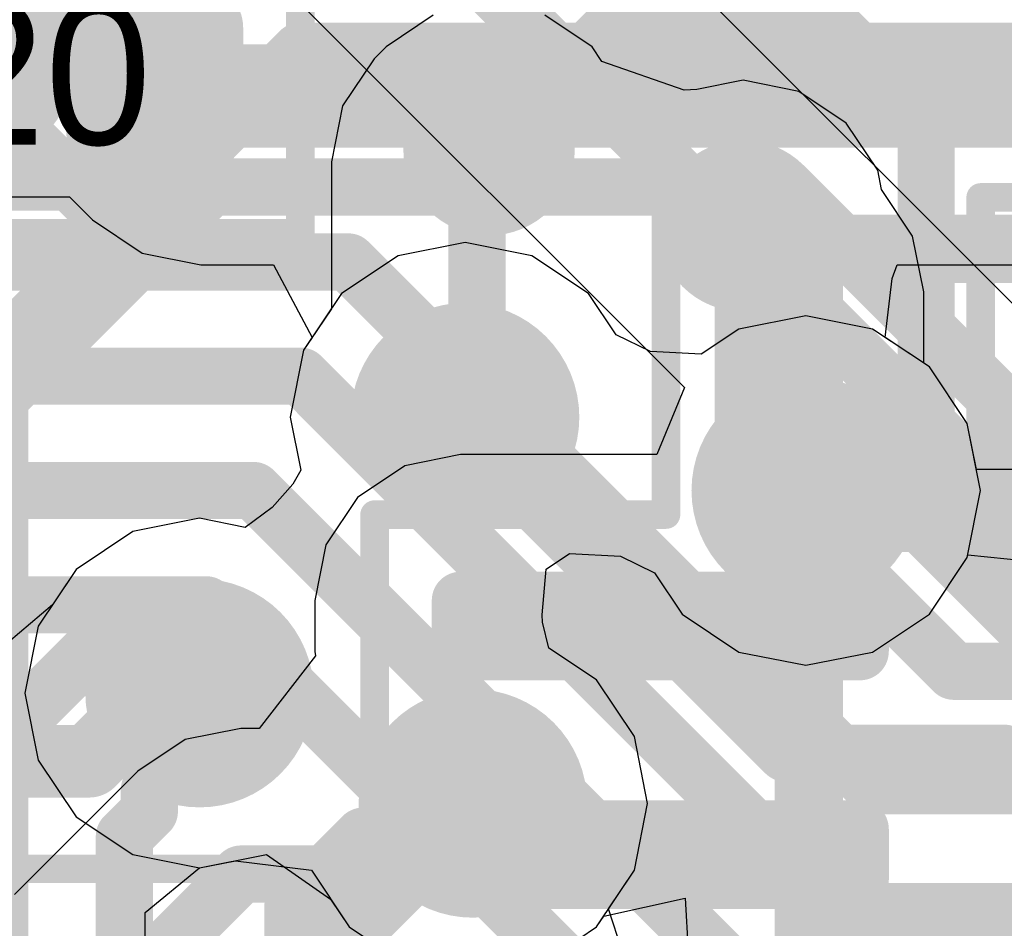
# Model space of a CAD drawing. Header units: millimetres. Extents: x -2 to 68, y -2 to 27.4.
# Tile 172 of 256: x 14.7 to 16.5, y 20.4 to 22. Entities that reach past the tile are written whole.
import ezdxf

# ---------------------------------------------------------------- set-up
doc = ezdxf.new("R2010")
doc.units = ezdxf.units.MM
for name, color, linetype in [('BottomLayer', 5, 'Continuous'), ('BottomPaste', 16, 'Continuous'), ('BottomSolder', 6, 'Continuous'), ('DrillGuide', 244, 'Continuous'), ('Mechanical10', 56, 'Continuous'), ('Mechanical13', 56, 'Continuous'), ('Mechanical15', 56, 'Continuous'), ('Mechanical2', 216, 'Continuous'), ('Mechanical6', 56, 'Continuous'), ('Mechanical87', 56, 'Continuous'), ('MidLayer1', 16, 'Continuous'), ('MidLayer2', 76, 'Continuous'), ('MidLayer3', 90, 'Continuous'), ('MidLayer4', 156, 'Continuous'), ('MidLayer5', 130, 'Continuous'), ('MidLayer6', 216, 'Continuous'), ('MidLayer7', 6, 'Continuous'), ('MidLayer8', 54, 'Continuous'), ('MultiLayer', 9, 'Continuous'), ('TopLayer', 1, 'Continuous'), ('TopPaste', 8, 'Continuous'), ('TopSolder', 216, 'Continuous'), ('ViaHoleLayer', 16, 'Continuous')]:
    doc.layers.add(name, color=color, linetype=linetype)

# ---------------------------------------------------------------- blocks, each defined once
blk = doc.blocks.new('RES_0201_53')
at = {"layer": 'Mechanical13', "const_width": 0.12}
for points in [[(0.32, 0.17), (-0.32, 0.17)], [(-0.32, 0.17), (-0.32, -0.17)], [(0.32, 0.17), (0.32, -0.17)], [(0.32, -0.17), (-0.32, -0.17)]]:
    blk.add_lwpolyline(points, dxfattribs=at)
at = {"layer": 'Mechanical13', "const_width": 0.06}
for points in [[(-0.35, 0.17, 1), (-0.29, 0.17, 1)], [(-0.35, 0.17, 1), (-0.29, 0.17, 1)], [(0.29, 0.17, 1), (0.35, 0.17, 1)], [(0.29, 0.17, 1), (0.35, 0.17, 1)], [(-0.35, -0.17, 1), (-0.29, -0.17, 1)], [(-0.35, -0.17, 1), (-0.29, -0.17, 1)], [(0.29, -0.17, 1), (0.35, -0.17, 1)], [(0.29, -0.17, 1), (0.35, -0.17, 1)]]:
    blk.add_lwpolyline(points, format="xyb", close=True, dxfattribs=at)
at = {"layer": 'Mechanical15', "const_width": 0.05}
for points in [[(0.53, 0.27), (-0.53, 0.27)], [(-0.53, 0.27), (-0.53, -0.27)], [(0.53, 0.27), (0.53, -0.27)], [(0, 0.135), (0, -0.135)], [(0.135, 0), (-0.135, 0)], [(0.53, -0.27), (-0.53, -0.27)]]:
    blk.add_lwpolyline(points, dxfattribs=at)
at = {"layer": 'Mechanical15'}
for points, const_width in [([(-0.5425, 0.27, 1), (-0.5175, 0.27, 1)], 0.025), ([(-0.5425, 0.27, 1), (-0.5175, 0.27, 1)], 0.025), ([(0.5175, 0.27, 1), (0.5425, 0.27, 1)], 0.025), ([(0.5175, 0.27, 1), (0.5425, 0.27, 1)], 0.025), ([(-0.0125, 0.135, 1), (0.0125, 0.135, 1)], 0.025), ([(0.1013, 0, 1), (-0.1013, 0, 1)], 0.05), ([(-0.1475, 0, 1), (-0.1225, 0, 1)], 0.025), ([(-0.1138, 0, 1), (-0.0888, 0, 1)], 0.025), ([(0.0888, 0, 1), (0.1138, 0, 1)], 0.025), ([(0.1225, 0, 1), (0.1475, 0, 1)], 0.025), ([(-0.0125, -0.135, 1), (0.0125, -0.135, 1)], 0.025), ([(-0.5425, -0.27, 1), (-0.5175, -0.27, 1)], 0.025), ([(-0.5425, -0.27, 1), (-0.5175, -0.27, 1)], 0.025), ([(0.5175, -0.27, 1), (0.5425, -0.27, 1)], 0.025), ([(0.5175, -0.27, 1), (0.5425, -0.27, 1)], 0.025)]:
    blk.add_lwpolyline(points, format="xyb", close=True, dxfattribs=dict(at, const_width=const_width))
at = {"layer": 'TopLayer', "const_width": 0.0806}
for points in [[(-0.3897, 0.0894, 1), (-0.3091, 0.0894, 1)], [(-0.2409, 0.0894, 1), (-0.1603, 0.0894, 1)], [(0.1603, 0.0894, 1), (0.2409, 0.0894, 1)], [(0.3091, 0.0894, 1), (0.3897, 0.0894, 1)], [(-0.3897, -0.0894, 1), (-0.3091, -0.0894, 1)], [(-0.2409, -0.0894, 1), (-0.1603, -0.0894, 1)], [(0.1603, -0.0894, 1), (0.2409, -0.0894, 1)], [(0.3091, -0.0894, 1), (0.3897, -0.0894, 1)]]:
    blk.add_lwpolyline(points, format="xyb", close=True, dxfattribs=at)
at = {"layer": 'TopLayer'}
for points in [[(-0.2006, 0.17), (-0.3494, 0.17), (-0.2006, -0.17), (-0.3494, -0.17)], [(0.2006, -0.17), (0.3494, -0.17), (0.2006, 0.17), (0.3494, 0.17)], [(-0.12, 0.0894), (-0.43, 0.0894), (-0.12, -0.0894), (-0.43, -0.0894)], [(0.12, -0.0894), (0.43, -0.0894), (0.12, 0.0894), (0.43, 0.0894)]]:
    blk.add_solid(points, dxfattribs=at)
at = {"layer": 'TopPaste', "const_width": 0.0806}
for points in [[(-0.3897, 0.0894, 1), (-0.3091, 0.0894, 1)], [(-0.2409, 0.0894, 1), (-0.1603, 0.0894, 1)], [(0.1603, 0.0894, 1), (0.2409, 0.0894, 1)], [(0.3091, 0.0894, 1), (0.3897, 0.0894, 1)], [(-0.3897, -0.0894, 1), (-0.3091, -0.0894, 1)], [(-0.2409, -0.0894, 1), (-0.1603, -0.0894, 1)], [(0.1603, -0.0894, 1), (0.2409, -0.0894, 1)], [(0.3091, -0.0894, 1), (0.3897, -0.0894, 1)]]:
    blk.add_lwpolyline(points, format="xyb", close=True, dxfattribs=at)
at = {"layer": 'TopPaste'}
for points in [[(-0.2006, 0.17), (-0.3494, 0.17), (-0.2006, -0.17), (-0.3494, -0.17)], [(0.2006, -0.17), (0.3494, -0.17), (0.2006, 0.17), (0.3494, 0.17)], [(-0.12, 0.0894), (-0.43, 0.0894), (-0.12, -0.0894), (-0.43, -0.0894)], [(0.12, -0.0894), (0.43, -0.0894), (0.12, 0.0894), (0.43, 0.0894)]]:
    blk.add_solid(points, dxfattribs=at)
at = {"layer": 'TopSolder', "const_width": 0.0806}
for points in [[(-0.3897, 0.0894, 1), (-0.3091, 0.0894, 1)], [(-0.2409, 0.0894, 1), (-0.1603, 0.0894, 1)], [(0.1603, 0.0894, 1), (0.2409, 0.0894, 1)], [(0.3091, 0.0894, 1), (0.3897, 0.0894, 1)], [(-0.3897, -0.0894, 1), (-0.3091, -0.0894, 1)], [(-0.2409, -0.0894, 1), (-0.1603, -0.0894, 1)], [(0.1603, -0.0894, 1), (0.2409, -0.0894, 1)], [(0.3091, -0.0894, 1), (0.3897, -0.0894, 1)]]:
    blk.add_lwpolyline(points, format="xyb", close=True, dxfattribs=at)
at = {"layer": 'TopSolder'}
for points in [[(-0.2006, 0.17), (-0.3494, 0.17), (-0.2006, -0.17), (-0.3494, -0.17)], [(0.2006, -0.17), (0.3494, -0.17), (0.2006, 0.17), (0.3494, 0.17)], [(-0.12, 0.0894), (-0.43, 0.0894), (-0.12, -0.0894), (-0.43, -0.0894)], [(0.12, -0.0894), (0.43, -0.0894), (0.12, 0.0894), (0.43, 0.0894)]]:
    blk.add_solid(points, dxfattribs=at)
blk = doc.blocks.new('BGA64C40P8X8_400X400X94_126')
at = {"layer": 'Mechanical15', "const_width": 0.05}
for points in [[(-2.3, 2.3), (2.3, 2.3)], [(2.3, -2.3), (2.3, 2.3)]]:
    blk.add_lwpolyline(points, dxfattribs=at)
at = {"layer": 'Mechanical15', "const_width": 0.025}
blk.add_lwpolyline([(2.2875, 2.3, 1), (2.3125, 2.3, 1)], format="xyb", close=True, dxfattribs=at)
blk.add_lwpolyline([(2.2875, 2.3, 1), (2.3125, 2.3, 1)], format="xyb", close=True, dxfattribs=at)
blk = doc.blocks.new('PQFN40P180X260X55_16N_223')
at = {"layer": 'Mechanical15', "const_width": 0.05}
for points in [[(-1.175, 1.575), (1.175, 1.575)], [(-1.175, 1.575), (-1.175, -1.575)]]:
    blk.add_lwpolyline(points, dxfattribs=at)
at = {"layer": 'Mechanical15', "const_width": 0.025}
blk.add_lwpolyline([(-1.1875, 1.575, 1), (-1.1625, 1.575, 1)], format="xyb", close=True, dxfattribs=at)
blk.add_lwpolyline([(-1.1875, 1.575, 1), (-1.1625, 1.575, 1)], format="xyb", close=True, dxfattribs=at)
blk = doc.blocks.new('DF40C_80DP_0_4V_51__F_________1_B_292')
at = {"layer": 'BottomLayer', "const_width": 0.0504}
for points in [[(7.7302, 1.6396, 1), (7.7805, 1.6396, 1)], [(7.8195, 1.6396, 1), (7.8698, 1.6396, 1)], [(8.1302, 1.6396, 1), (8.1805, 1.6396, 1)], [(8.2195, 1.6396, 1), (8.2698, 1.6396, 1)], [(7.7302, 0.9404, 1), (7.7805, 0.9404, 1)], [(7.8195, 0.9404, 1), (7.8698, 0.9404, 1)], [(8.1302, 0.9404, 1), (8.1805, 0.9404, 1)], [(8.2195, 0.9404, 1), (8.2698, 0.9404, 1)]]:
    blk.add_lwpolyline(points, format="xyb", close=True, dxfattribs=at)
at = {"layer": 'BottomLayer'}
for points in [[(7.8446, 0.89), (7.8446, 1.69), (7.7554, 0.89), (7.7554, 1.69)], [(8.2446, 0.89), (8.2446, 1.69), (8.1554, 0.89), (8.1554, 1.69)], [(7.895, 0.9404), (7.895, 1.6396), (7.705, 0.9404), (7.705, 1.6396)], [(8.295, 0.9404), (8.295, 1.6396), (8.105, 0.9404), (8.105, 1.6396)]]:
    blk.add_solid(points, dxfattribs=at)
at = {"layer": 'BottomPaste', "const_width": 0.0504}
for points in [[(7.7302, 1.6396, 1), (7.7805, 1.6396, 1)], [(7.8195, 1.6396, 1), (7.8698, 1.6396, 1)], [(8.1302, 1.6396, 1), (8.1805, 1.6396, 1)], [(8.2195, 1.6396, 1), (8.2698, 1.6396, 1)], [(7.7302, 0.9404, 1), (7.7805, 0.9404, 1)], [(7.8195, 0.9404, 1), (7.8698, 0.9404, 1)], [(8.1302, 0.9404, 1), (8.1805, 0.9404, 1)], [(8.2195, 0.9404, 1), (8.2698, 0.9404, 1)]]:
    blk.add_lwpolyline(points, format="xyb", close=True, dxfattribs=at)
at = {"layer": 'BottomPaste'}
for points in [[(7.8446, 0.89), (7.8446, 1.69), (7.7554, 0.89), (7.7554, 1.69)], [(8.2446, 0.89), (8.2446, 1.69), (8.1554, 0.89), (8.1554, 1.69)], [(7.895, 0.9404), (7.895, 1.6396), (7.705, 0.9404), (7.705, 1.6396)], [(8.295, 0.9404), (8.295, 1.6396), (8.105, 0.9404), (8.105, 1.6396)]]:
    blk.add_solid(points, dxfattribs=at)
at = {"layer": 'BottomSolder', "const_width": 0.0504}
for points in [[(7.7302, 1.6396, 1), (7.7805, 1.6396, 1)], [(7.8195, 1.6396, 1), (7.8698, 1.6396, 1)], [(8.1302, 1.6396, 1), (8.1805, 1.6396, 1)], [(8.2195, 1.6396, 1), (8.2698, 1.6396, 1)], [(7.7302, 0.9404, 1), (7.7805, 0.9404, 1)], [(7.8195, 0.9404, 1), (7.8698, 0.9404, 1)], [(8.1302, 0.9404, 1), (8.1805, 0.9404, 1)], [(8.2195, 0.9404, 1), (8.2698, 0.9404, 1)]]:
    blk.add_lwpolyline(points, format="xyb", close=True, dxfattribs=at)
at = {"layer": 'BottomSolder'}
for points in [[(7.8446, 0.89), (7.8446, 1.69), (7.7554, 0.89), (7.7554, 1.69)], [(8.2446, 0.89), (8.2446, 1.69), (8.1554, 0.89), (8.1554, 1.69)], [(7.895, 0.9404), (7.895, 1.6396), (7.705, 0.9404), (7.705, 1.6396)], [(8.295, 0.9404), (8.295, 1.6396), (8.105, 0.9404), (8.105, 1.6396)]]:
    blk.add_solid(points, dxfattribs=at)
at = {"layer": 'Mechanical10', "const_width": 0.12}
for points in [[(-8.86, 1.03), (8.86, 1.03)], [(8.86, 1.03), (8.86, -1.03)]]:
    blk.add_lwpolyline(points, dxfattribs=at)
at = {"layer": 'Mechanical10', "const_width": 0.06}
blk.add_lwpolyline([(8.83, 1.03, 1), (8.89, 1.03, 1)], format="xyb", close=True, dxfattribs=at)
blk.add_lwpolyline([(8.83, 1.03, 1), (8.89, 1.03, 1)], format="xyb", close=True, dxfattribs=at)
at = {"layer": 'Mechanical6', "const_width": 0.05}
for points in [[(-8.395, 1.79), (8.395, 1.79)], [(8.395, 1.79), (8.395, 1.28)], [(8.395, 1.28), (9.11, 1.28)], [(9.11, 1.28), (9.11, -1.28)]]:
    blk.add_lwpolyline(points, dxfattribs=at)
at = {"layer": 'Mechanical6', "const_width": 0.025}
for points in [[(8.3825, 1.79, 1), (8.4075, 1.79, 1)], [(8.3825, 1.79, 1), (8.4075, 1.79, 1)], [(8.3825, 1.28, 1), (8.4075, 1.28, 1)], [(8.3825, 1.28, 1), (8.4075, 1.28, 1)], [(9.0975, 1.28, 1), (9.1225, 1.28, 1)], [(9.0975, 1.28, 1), (9.1225, 1.28, 1)]]:
    blk.add_lwpolyline(points, format="xyb", close=True, dxfattribs=at)
blk = doc.blocks.new('CAP_0201_293')
at = {"layer": 'Mechanical13', "const_width": 0.12}
for points in [[(-0.32, -0.17), (-0.32, 0.17)], [(-0.32, 0.17), (0.32, 0.17)], [(0.32, -0.17), (0.32, 0.17)], [(-0.32, -0.17), (0.32, -0.17)]]:
    blk.add_lwpolyline(points, dxfattribs=at)
at = {"layer": 'Mechanical13', "const_width": 0.06}
for points in [[(-0.35, 0.17, 1), (-0.29, 0.17, 1)], [(-0.35, 0.17, 1), (-0.29, 0.17, 1)], [(0.29, 0.17, 1), (0.35, 0.17, 1)], [(0.29, 0.17, 1), (0.35, 0.17, 1)], [(-0.35, -0.17, 1), (-0.29, -0.17, 1)], [(-0.35, -0.17, 1), (-0.29, -0.17, 1)], [(0.29, -0.17, 1), (0.35, -0.17, 1)], [(0.29, -0.17, 1), (0.35, -0.17, 1)]]:
    blk.add_lwpolyline(points, format="xyb", close=True, dxfattribs=at)
at = {"layer": 'Mechanical15', "const_width": 0.05}
for points in [[(-0.53, -0.27), (-0.53, 0.27)], [(-0.53, 0.27), (0.53, 0.27)], [(0.53, -0.27), (0.53, 0.27)], [(0, -0.135), (0, 0.135)], [(-0.135, 0), (0.135, 0)], [(-0.53, -0.27), (0.53, -0.27)]]:
    blk.add_lwpolyline(points, dxfattribs=at)
at = {"layer": 'Mechanical15'}
for points, const_width in [([(-0.5425, 0.27, 1), (-0.5175, 0.27, 1)], 0.025), ([(-0.5425, 0.27, 1), (-0.5175, 0.27, 1)], 0.025), ([(0.5175, 0.27, 1), (0.5425, 0.27, 1)], 0.025), ([(0.5175, 0.27, 1), (0.5425, 0.27, 1)], 0.025), ([(-0.0125, 0.135, 1), (0.0125, 0.135, 1)], 0.025), ([(0.1013, 0, 1), (-0.1013, 0, 1)], 0.05), ([(-0.1475, 0, 1), (-0.1225, 0, 1)], 0.025), ([(-0.1138, 0, 1), (-0.0888, 0, 1)], 0.025), ([(0.0888, 0, 1), (0.1138, 0, 1)], 0.025), ([(0.1225, 0, 1), (0.1475, 0, 1)], 0.025), ([(-0.0125, -0.135, 1), (0.0125, -0.135, 1)], 0.025), ([(-0.5425, -0.27, 1), (-0.5175, -0.27, 1)], 0.025), ([(-0.5425, -0.27, 1), (-0.5175, -0.27, 1)], 0.025), ([(0.5175, -0.27, 1), (0.5425, -0.27, 1)], 0.025), ([(0.5175, -0.27, 1), (0.5425, -0.27, 1)], 0.025)]:
    blk.add_lwpolyline(points, format="xyb", close=True, dxfattribs=dict(at, const_width=const_width))
at = {"layer": 'TopLayer', "const_width": 0.0806}
for points in [[(-0.3897, 0.0894, 1), (-0.3091, 0.0894, 1)], [(-0.2409, 0.0894, 1), (-0.1603, 0.0894, 1)], [(0.1603, 0.0894, 1), (0.2409, 0.0894, 1)], [(0.3091, 0.0894, 1), (0.3897, 0.0894, 1)], [(-0.3897, -0.0894, 1), (-0.3091, -0.0894, 1)], [(-0.2409, -0.0894, 1), (-0.1603, -0.0894, 1)], [(0.1603, -0.0894, 1), (0.2409, -0.0894, 1)], [(0.3091, -0.0894, 1), (0.3897, -0.0894, 1)]]:
    blk.add_lwpolyline(points, format="xyb", close=True, dxfattribs=at)
at = {"layer": 'TopLayer'}
for points in [[(-0.2006, 0.17), (-0.3494, 0.17), (-0.2006, -0.17), (-0.3494, -0.17)], [(0.2006, -0.17), (0.3494, -0.17), (0.2006, 0.17), (0.3494, 0.17)], [(-0.12, 0.0894), (-0.43, 0.0894), (-0.12, -0.0894), (-0.43, -0.0894)], [(0.12, -0.0894), (0.43, -0.0894), (0.12, 0.0894), (0.43, 0.0894)]]:
    blk.add_solid(points, dxfattribs=at)
at = {"layer": 'TopPaste', "const_width": 0.0806}
for points in [[(-0.3897, 0.0894, 1), (-0.3091, 0.0894, 1)], [(-0.2409, 0.0894, 1), (-0.1603, 0.0894, 1)], [(0.1603, 0.0894, 1), (0.2409, 0.0894, 1)], [(0.3091, 0.0894, 1), (0.3897, 0.0894, 1)], [(-0.3897, -0.0894, 1), (-0.3091, -0.0894, 1)], [(-0.2409, -0.0894, 1), (-0.1603, -0.0894, 1)], [(0.1603, -0.0894, 1), (0.2409, -0.0894, 1)], [(0.3091, -0.0894, 1), (0.3897, -0.0894, 1)]]:
    blk.add_lwpolyline(points, format="xyb", close=True, dxfattribs=at)
at = {"layer": 'TopPaste'}
for points in [[(-0.2006, 0.17), (-0.3494, 0.17), (-0.2006, -0.17), (-0.3494, -0.17)], [(0.2006, -0.17), (0.3494, -0.17), (0.2006, 0.17), (0.3494, 0.17)], [(-0.12, 0.0894), (-0.43, 0.0894), (-0.12, -0.0894), (-0.43, -0.0894)], [(0.12, -0.0894), (0.43, -0.0894), (0.12, 0.0894), (0.43, 0.0894)]]:
    blk.add_solid(points, dxfattribs=at)
at = {"layer": 'TopSolder', "const_width": 0.0806}
for points in [[(-0.3897, 0.0894, 1), (-0.3091, 0.0894, 1)], [(-0.2409, 0.0894, 1), (-0.1603, 0.0894, 1)], [(0.1603, 0.0894, 1), (0.2409, 0.0894, 1)], [(0.3091, 0.0894, 1), (0.3897, 0.0894, 1)], [(-0.3897, -0.0894, 1), (-0.3091, -0.0894, 1)], [(-0.2409, -0.0894, 1), (-0.1603, -0.0894, 1)], [(0.1603, -0.0894, 1), (0.2409, -0.0894, 1)], [(0.3091, -0.0894, 1), (0.3897, -0.0894, 1)]]:
    blk.add_lwpolyline(points, format="xyb", close=True, dxfattribs=at)
at = {"layer": 'TopSolder'}
for points in [[(-0.2006, 0.17), (-0.3494, 0.17), (-0.2006, -0.17), (-0.3494, -0.17)], [(0.2006, -0.17), (0.3494, -0.17), (0.2006, 0.17), (0.3494, 0.17)], [(-0.12, 0.0894), (-0.43, 0.0894), (-0.12, -0.0894), (-0.43, -0.0894)], [(0.12, -0.0894), (0.43, -0.0894), (0.12, 0.0894), (0.43, 0.0894)]]:
    blk.add_solid(points, dxfattribs=at)

msp = doc.modelspace()

# ---------------------------------------------------------------- linework, layer by layer
at = {"layer": 'BottomLayer'}
for p, q in [((14.6983, 22.5162), (15.8973, 21.3172)), ((16.8162, 21.1192), (15.5506, 22.3849)), ((15.8973, 21.3172), (15.8487, 21.1999)), ((15.5054, 21.1999), (15.4077, 21.1805)), ((15.8487, 21.1999), (15.5054, 21.1999)), ((15.4077, 21.1805), (15.3249, 21.1251)), ((15.3249, 21.1251), (15.2695, 21.0423)), ((15.2695, 21.0423), (15.2501, 20.9446)), ((15.2501, 20.9446), (15.2501, 20.8554)), ((15.2501, 20.8554), (15.2516, 20.8479)), ((15.2516, 20.8479), (15.153, 20.7209)), ((15.121, 20.7209), (15.0234, 20.7015)), ((15.153, 20.7209), (15.121, 20.7209)), ((15.0234, 20.7015), (14.9408, 20.6462)), ((14.9408, 20.6462), (14.7248, 20.4302))]:
    msp.add_line(p, q, dxfattribs=at)
at = {"layer": 'BottomLayer', "const_width": 0.1}
for points in [[(14.475, 23.1), (16.636, 20.939)], [(15.821, 20.466), (15.855, 20.5)], [(14.905, 20.25), (15.121, 20.466)], [(15.121, 20.466), (15.821, 20.466)]]:
    msp.add_lwpolyline(points, dxfattribs=at)
at = {"layer": 'BottomLayer', "const_width": 0.05}
for points in [[(15.83, 20.5, 1), (15.88, 20.5, 1)], [(15.096, 20.466, 1), (15.146, 20.466, 1)], [(15.096, 20.466, 1), (15.146, 20.466, 1)], [(15.796, 20.466, 1), (15.846, 20.466, 1)], [(15.796, 20.466, 1), (15.846, 20.466, 1)]]:
    msp.add_lwpolyline(points, format="xyb", close=True, dxfattribs=at)
at = {"layer": 'DrillGuide'}
for points, const_width in [([(15.5303, 21.7335, 1), (15.5803, 21.7335, 1)], 0.05), ([(15.975, 21.6, 1), (16.025, 21.6, 1)], 0.05), ([(15.4633, 21.2654, 1), (15.5633, 21.2654, 1)], 0.1), ([(16.0596, 21.137, 1), (16.1596, 21.137, 1)], 0.1), ([(14.9987, 20.7826, 1), (15.0987, 20.7826, 1)], 0.1), ([(15.477, 20.5896, 1), (15.577, 20.5896, 1)], 0.1)]:
    msp.add_lwpolyline(points, format="xyb", close=True, dxfattribs=dict(at, const_width=const_width))
at = {"layer": 'Mechanical87', "const_width": 0.1}
for points in [[(14.5, 22), (14.8944, 21.6056)], [(14.5, 20.5), (14.8944, 20.8944)]]:
    msp.add_lwpolyline(points, dxfattribs=at)
at = {"layer": 'Mechanical87', "const_width": 0.05}
for points in [[(14.8694, 21.6056, 1), (14.9194, 21.6056, 1)], [(14.8694, 20.8944, 1), (14.9194, 20.8944, 1)]]:
    msp.add_lwpolyline(points, format="xyb", close=True, dxfattribs=at)
at = {"layer": 'MidLayer1'}
for p, q in [((15.4577, 21.969), (15.375, 21.9137)), ((15.7355, 21.9137), (15.6528, 21.969)), ((15.375, 21.9137), (15.354, 21.8927)), ((15.7526, 21.8881), (15.7355, 21.9137)), ((15.354, 21.8927), (15.2988, 21.81)), ((15.897, 21.8374), (15.7526, 21.8881)), ((16, 21.8549), (15.9187, 21.8387)), ((16.0975, 21.8355), (16, 21.8549)), ((15.9187, 21.8387), (15.897, 21.8374)), ((16.1802, 21.7802), (16.0975, 21.8355)), ((15.2988, 21.81), (15.2794, 21.7125)), ((16.2355, 21.6975), (16.1802, 21.7802)), ((15.2794, 21.7125), (15.2794, 21.4553)), ((16.2422, 21.6637), (16.2355, 21.6975)), ((16.2966, 21.5823), (16.2422, 21.6637)), ((16.316, 21.4848), (16.2966, 21.5823)), ((16.316, 21.3599), (16.316, 21.4848)), ((15.2794, 21.4553), (15.2307, 21.3825)), ((15.2307, 21.3825), (15.2074, 21.2654)), ((16.3259, 21.3533), (16.316, 21.3599)), ((16.3922, 21.2541), (16.3259, 21.3533)), ((15.2074, 21.2654), (15.2258, 21.1729)), ((16.4155, 21.137), (16.3922, 21.2541)), ((15.2258, 21.1729), (15.2119, 21.148)), ((15.2119, 21.148), (15.1757, 21.1076)), ((16.3922, 21.02), (16.4155, 21.137)), ((15.1757, 21.1076), (15.1286, 21.0726)), ((15.0487, 21.0885), (14.9317, 21.0652)), ((15.1286, 21.0726), (15.0487, 21.0885)), ((14.9317, 21.0652), (14.8325, 20.9989)), ((15.6553, 20.9995), (15.6962, 21.0268)), ((15.6962, 21.0268), (15.7852, 21.0222)), ((15.7852, 21.0222), (15.8449, 20.9932)), ((16.3259, 20.9207), (16.3922, 21.02)), ((14.8325, 20.9989), (14.7912, 20.9371)), ((15.6482, 20.9195), (15.6553, 20.9995)), ((15.8449, 20.9932), (15.8933, 20.9207)), ((14.7912, 20.9371), (14.6905, 20.8517)), ((15.8933, 20.9207), (15.9926, 20.8544)), ((16.2267, 20.8544), (16.3259, 20.9207)), ((15.649, 20.9067), (15.6482, 20.9195)), ((15.66, 20.8615), (15.649, 20.9067)), ((15.7433, 20.8059), (15.66, 20.8615)), ((15.9926, 20.8544), (16.1096, 20.8312)), ((16.1096, 20.8312), (16.2267, 20.8544)), ((15.8096, 20.7067), (15.7433, 20.8059)), ((15.8328, 20.5896), (15.8096, 20.7067)), ((15.8096, 20.4726), (15.8328, 20.5896)), ((15.7643, 20.4048), (15.8096, 20.4726)), ((15.7986, 20.2996), (15.7643, 20.4048))]:
    msp.add_line(p, q, dxfattribs=at)
for points, const_width in [([(15.4803, 21.7335, 1), (15.6303, 21.7335, 1)], 0.15), ([(15.5303, 21.7335, 1), (15.5803, 21.7335, 1)], 0.05), ([(15.5093, 21.7125, 1), (15.5593, 21.7125, 1)], 0.05), ([(15.5093, 21.7125, 1), (15.5593, 21.7125, 1)], 0.05), ([(15.925, 21.6, 1), (16.075, 21.6, 1)], 0.15), ([(15.975, 21.6, 1), (16.025, 21.6, 1)], 0.05), ([(15.975, 21.5459, 1), (16.025, 21.5459, 1)], 0.05), ([(15.975, 21.5459, 1), (16.025, 21.5459, 1)], 0.05), ([(16.0361, 21.4848, 1), (16.0861, 21.4848, 1)], 0.05), ([(16.0361, 21.4848, 1), (16.0861, 21.4848, 1)], 0.05), ([(15.4133, 21.2654, 1), (15.6133, 21.2654, 1)], 0.2), ([(15.5093, 21.2864, 1), (15.5593, 21.2864, 1)], 0.05), ([(15.5093, 21.2864, 1), (15.5593, 21.2864, 1)], 0.05), ([(16.0096, 21.137, 1), (16.2096, 21.137, 1)], 0.2), ([(15.4883, 21.2654, 1), (15.5383, 21.2654, 1)], 0.05), ([(16.0361, 21.1855, 1), (16.0861, 21.1855, 1)], 0.05), ([(16.0361, 21.1855, 1), (16.0861, 21.1855, 1)], 0.05), ([(16.0846, 21.137, 1), (16.1346, 21.137, 1)], 0.05), ([(14.9487, 20.7826, 1), (15.1487, 20.7826, 1)], 0.2), ([(14.9431, 20.7826, 1), (15.0066, 20.7826, 1)], 0.0635), ([(14.9431, 20.7826, 1), (15.0066, 20.7826, 1)], 0.0635), ([(15.017, 20.7826, 1), (15.0805, 20.7826, 1)], 0.0635), ([(15.427, 20.5896, 1), (15.627, 20.5896, 1)], 0.2), ([(14.8238, 20.6633, 1), (14.8873, 20.6633, 1)], 0.0635), ([(14.8238, 20.6633, 1), (14.8873, 20.6633, 1)], 0.0635), ([(15.4952, 20.5896, 1), (15.5587, 20.5896, 1)], 0.0635)]:
    msp.add_lwpolyline(points, format="xyb", close=True, dxfattribs=dict(at, const_width=const_width))
for points, const_width in [([(15.5343, 21.7125), (15.5553, 21.7335)], 0.1), ([(15.5343, 21.2864), (15.5343, 21.7125)], 0.1), ([(16, 21.5459), (16, 21.6)], 0.1), ([(16, 21.5459), (16.0611, 21.4848)], 0.1), ([(16.0611, 21.1855), (16.0611, 21.4848)], 0.1), ([(15.5133, 21.2654), (15.5343, 21.2864)], 0.1), ([(16.0611, 21.1855), (16.1096, 21.137)], 0.1), ([(14.8556, 20.6633), (14.9749, 20.7826)], 0.127), ([(14.9749, 20.7826), (15.0487, 20.7826)], 0.127), ([(14.6125, 20.6633), (14.8556, 20.6633)], 0.127), ([(15.206, 20.2687), (15.527, 20.5896)], 0.127)]:
    msp.add_lwpolyline(points, dxfattribs=dict(at, const_width=const_width))
at = {"layer": 'MidLayer2'}
for p, q in [((15.0488, 20.4767), (15.1658, 20.5)), ((15.1658, 20.5), (15.278, 20.4222)), ((14.9536, 20.3987), (15.0488, 20.4767)), ((15.278, 20.4222), (15.3107, 20.3733)), ((15.7559, 20.3923), (15.8988, 20.4237)), ((15.8988, 20.4237), (15.906, 20.2981)), ((14.9536, 20.2987), (14.9536, 20.3987)), ((15.7433, 20.3733), (15.7559, 20.3923)), ((15.3107, 20.3733), (15.4099, 20.307)), ((15.644, 20.307), (15.7433, 20.3733))]:
    msp.add_line(p, q, dxfattribs=at)
at = {"layer": 'MidLayer2', "const_width": 0.1}
for points in [[(14.04, 21.8681), (18.0255, 21.8681)], [(14.6987, 21.2987), (15.0681, 21.6681)], [(15.0681, 21.6681), (16.0735, 21.6681)], [(16.0735, 21.6681), (16.4596, 21.282)], [(14.6987, 20.2987), (14.6987, 21.2987)], [(16.4596, 21.2399), (16.4596, 21.282)], [(15.5133, 21.2384), (15.5133, 21.2654)], [(15.5133, 21.2384), (16.0742, 20.6775)], [(16.4596, 21.2399), (16.6221, 21.0775)], [(16.1096, 21.137), (16.167, 21.0796)], [(16.167, 21.0796), (16.3099, 21.0796)], [(16.3099, 21.0796), (16.512, 20.8775)], [(16.0742, 20.6775), (16.4564, 20.6775)], [(16.4564, 20.6775), (17.6098, 19.5241)]]:
    msp.add_lwpolyline(points, dxfattribs=at)
at = {"layer": 'MidLayer2'}
for points, const_width in [([(15.0431, 21.6681, 1), (15.0931, 21.6681, 1)], 0.05), ([(15.0431, 21.6681, 1), (15.0931, 21.6681, 1)], 0.05), ([(16.0485, 21.6681, 1), (16.0985, 21.6681, 1)], 0.05), ([(16.0485, 21.6681, 1), (16.0985, 21.6681, 1)], 0.05), ([(15.4133, 21.2654, 1), (15.6133, 21.2654, 1)], 0.2), ([(14.6738, 21.2987, 1), (14.7237, 21.2987, 1)], 0.05), ([(14.6738, 21.2987, 1), (14.7237, 21.2987, 1)], 0.05), ([(16.0096, 21.137, 1), (16.2096, 21.137, 1)], 0.2), ([(16.4346, 21.282, 1), (16.4846, 21.282, 1)], 0.05), ([(16.4346, 21.282, 1), (16.4846, 21.282, 1)], 0.05), ([(15.4883, 21.2654, 1), (15.5383, 21.2654, 1)], 0.05), ([(15.4883, 21.2384, 1), (15.5383, 21.2384, 1)], 0.05), ([(15.4883, 21.2384, 1), (15.5383, 21.2384, 1)], 0.05), ([(16.4346, 21.2399, 1), (16.4846, 21.2399, 1)], 0.05), ([(16.4346, 21.2399, 1), (16.4846, 21.2399, 1)], 0.05), ([(16.0846, 21.137, 1), (16.1346, 21.137, 1)], 0.05), ([(16.142, 21.0796, 1), (16.192, 21.0796, 1)], 0.05), ([(16.142, 21.0796, 1), (16.192, 21.0796, 1)], 0.05), ([(16.2849, 21.0796, 1), (16.3349, 21.0796, 1)], 0.05), ([(16.2849, 21.0796, 1), (16.3349, 21.0796, 1)], 0.05), ([(14.9487, 20.7826, 1), (15.1487, 20.7826, 1)], 0.2), ([(15.427, 20.5896, 1), (15.627, 20.5896, 1)], 0.2), ([(16.0492, 20.6775, 1), (16.0992, 20.6775, 1)], 0.05), ([(16.0492, 20.6775, 1), (16.0992, 20.6775, 1)], 0.05), ([(16.4314, 20.6775, 1), (16.4814, 20.6775, 1)], 0.05), ([(16.4314, 20.6775, 1), (16.4814, 20.6775, 1)], 0.05)]:
    msp.add_lwpolyline(points, format="xyb", close=True, dxfattribs=dict(at, const_width=const_width))
at = {"layer": 'MidLayer3'}
for p, q in [((14.245, 21.6509), (14.8208, 21.6509)), ((14.8208, 21.6509), (14.861, 21.6107)), ((14.861, 21.6107), (14.9482, 21.5524)), ((14.9482, 21.5524), (15.051, 21.532)), ((15.051, 21.532), (15.1778, 21.532)), ((15.1778, 21.532), (15.2457, 21.405)), ((16.2606, 21.508), (16.2697, 21.532)), ((16.2697, 21.532), (16.5906, 21.532)), ((16.2486, 21.405), (16.2606, 21.508)), ((15.2457, 21.405), (15.2307, 21.3825)), ((16.3259, 21.3533), (16.2486, 21.405)), ((15.2307, 21.3825), (15.2074, 21.2654)), ((16.3922, 21.2541), (16.3259, 21.3533)), ((15.2074, 21.2654), (15.2258, 21.1729)), ((16.4155, 21.137), (16.3922, 21.2541)), ((15.2258, 21.1729), (15.2119, 21.148)), ((15.2119, 21.148), (15.1757, 21.1076)), ((16.3922, 21.02), (16.4155, 21.137)), ((15.1757, 21.1076), (15.1286, 21.0726)), ((15.0487, 21.0885), (14.9317, 21.0652)), ((15.1286, 21.0726), (15.0487, 21.0885)), ((14.9317, 21.0652), (14.8325, 20.9989)), ((15.6553, 20.9995), (15.6962, 21.0268)), ((15.6962, 21.0268), (15.7852, 21.0222)), ((15.7852, 21.0222), (15.8449, 20.9932)), ((16.3259, 20.9207), (16.3922, 21.02)), ((14.8325, 20.9989), (14.7662, 20.8996)), ((15.6482, 20.9195), (15.6553, 20.9995)), ((15.8449, 20.9932), (15.8933, 20.9207)), ((15.8933, 20.9207), (15.9926, 20.8544)), ((16.2267, 20.8544), (16.3259, 20.9207)), ((15.649, 20.9067), (15.6482, 20.9195)), ((15.66, 20.8615), (15.649, 20.9067)), ((14.7662, 20.8996), (14.7429, 20.7826)), ((15.7433, 20.8059), (15.66, 20.8615)), ((15.9926, 20.8544), (16.1096, 20.8312)), ((16.1096, 20.8312), (16.2267, 20.8544)), ((15.8096, 20.7067), (15.7433, 20.8059)), ((14.7429, 20.7826), (14.7662, 20.6655)), ((15.8328, 20.5896), (15.8096, 20.7067)), ((14.7662, 20.6655), (14.8325, 20.5663)), ((15.8096, 20.4726), (15.8328, 20.5896)), ((14.8325, 20.5663), (14.9317, 20.5)), ((14.9317, 20.5), (15.0487, 20.4767)), ((15.0487, 20.4767), (15.1116, 20.4892)), ((15.1116, 20.4892), (15.2444, 20.4726)), ((15.2444, 20.4726), (15.3107, 20.3733)), ((15.7433, 20.3733), (15.8096, 20.4726)), ((15.3107, 20.3733), (15.4099, 20.307)), ((15.644, 20.307), (15.7433, 20.3733))]:
    msp.add_line(p, q, dxfattribs=at)
at = {"layer": 'MidLayer3', "const_width": 0.127}
for points in [[(11.8048, 21.9195), (14.9321, 21.9195)], [(14.9321, 21.9195), (15.051, 21.8006)], [(15.051, 21.8006), (17.9884, 21.8006)]]:
    msp.add_lwpolyline(points, dxfattribs=at)
at = {"layer": 'MidLayer3'}
for points, const_width in [([(14.9003, 21.9195, 1), (14.9638, 21.9195, 1)], 0.0635), ([(14.9003, 21.9195, 1), (14.9638, 21.9195, 1)], 0.0635), ([(15.0192, 21.8006, 1), (15.0827, 21.8006, 1)], 0.0635), ([(15.0192, 21.8006, 1), (15.0827, 21.8006, 1)], 0.0635), ([(15.4133, 21.2654, 1), (15.6133, 21.2654, 1)], 0.2), ([(16.0096, 21.137, 1), (16.2096, 21.137, 1)], 0.2), ([(14.9487, 20.7826, 1), (15.1487, 20.7826, 1)], 0.2), ([(15.427, 20.5896, 1), (15.627, 20.5896, 1)], 0.2)]:
    msp.add_lwpolyline(points, format="xyb", close=True, dxfattribs=dict(at, const_width=const_width))
at = {"layer": 'MidLayer4'}
for p, q in [((15.5133, 21.5713), (15.3962, 21.548)), ((15.6303, 21.548), (15.5133, 21.5713)), ((15.3962, 21.548), (15.297, 21.4817)), ((15.7296, 21.4817), (15.6303, 21.548)), ((15.297, 21.4817), (15.2307, 21.3825)), ((15.778, 21.4093), (15.7296, 21.4817)), ((16.1096, 21.4429), (15.9926, 21.4196)), ((16.2267, 21.4196), (16.1096, 21.4429)), ((15.8378, 21.3803), (15.778, 21.4093)), ((15.9926, 21.4196), (15.9267, 21.3756)), ((16.3259, 21.3533), (16.2267, 21.4196)), ((15.2307, 21.3825), (15.2074, 21.2654)), ((15.9267, 21.3756), (15.8378, 21.3803)), ((16.3922, 21.2541), (16.3259, 21.3533)), ((15.2074, 21.2654), (15.2258, 21.1729)), ((16.4082, 21.1738), (16.3922, 21.2541)), ((15.2258, 21.1729), (15.2119, 21.148)), ((16.5377, 21.1738), (16.4082, 21.1738)), ((15.2119, 21.148), (15.1757, 21.1076)), ((15.1757, 21.1076), (15.1286, 21.0726)), ((15.0487, 21.0885), (14.9317, 21.0652)), ((15.1286, 21.0726), (15.0487, 21.0885)), ((14.9317, 21.0652), (14.8325, 20.9989)), ((15.6553, 20.9995), (15.6962, 21.0268)), ((15.6962, 21.0268), (15.7852, 21.0222)), ((16.3922, 21.02), (16.3931, 21.0244)), ((16.3931, 21.0244), (16.5201, 21.0119)), ((15.7852, 21.0222), (15.8449, 20.9932)), ((16.3259, 20.9207), (16.3922, 21.02)), ((14.8325, 20.9989), (14.7662, 20.8996)), ((15.6482, 20.9195), (15.6553, 20.9995)), ((15.8449, 20.9932), (15.8933, 20.9207)), ((15.8933, 20.9207), (15.9926, 20.8544)), ((16.2267, 20.8544), (16.3259, 20.9207)), ((15.649, 20.9067), (15.6482, 20.9195)), ((15.66, 20.8615), (15.649, 20.9067)), ((14.7662, 20.8996), (14.7429, 20.7826)), ((15.7433, 20.8059), (15.66, 20.8615)), ((15.9926, 20.8544), (16.1096, 20.8312)), ((16.1096, 20.8312), (16.2267, 20.8544)), ((15.8096, 20.7067), (15.7433, 20.8059)), ((14.7429, 20.7826), (14.7662, 20.6655)), ((15.8328, 20.5896), (15.8096, 20.7067)), ((14.7662, 20.6655), (14.8325, 20.5663)), ((15.8096, 20.4726), (15.8328, 20.5896)), ((14.8325, 20.5663), (14.9317, 20.5)), ((14.9317, 20.5), (15.0487, 20.4767)), ((15.0487, 20.4767), (15.1658, 20.5)), ((15.1658, 20.5), (15.278, 20.4222)), ((15.7433, 20.3733), (15.8096, 20.4726)), ((15.278, 20.4222), (15.3107, 20.3733)), ((15.3107, 20.3733), (15.4099, 20.307)), ((15.644, 20.307), (15.7433, 20.3733))]:
    msp.add_line(p, q, dxfattribs=at)
at = {"layer": 'MidLayer4', "const_width": 0.2}
for points in [[(15.4133, 21.2654, 1), (15.6133, 21.2654, 1)], [(16.0096, 21.137, 1), (16.2096, 21.137, 1)], [(14.9487, 20.7826, 1), (15.1487, 20.7826, 1)], [(15.427, 20.5896, 1), (15.627, 20.5896, 1)]]:
    msp.add_lwpolyline(points, format="xyb", close=True, dxfattribs=at)
at = {"layer": 'MidLayer5', "const_width": 0.1}
for points in [[(14.4778, 21.5766), (15.1019, 22.2007)], [(14.3019, 20.9835), (15.2241, 21.9057)], [(15.2241, 21.9057), (18.3103, 21.9057)], [(15.0487, 20.7014), (15.0487, 20.7826)], [(14.9608, 20.6135), (15.0487, 20.7014)], [(14.9608, 20.5755), (14.9608, 20.6135)], [(15.4696, 20.5322), (15.527, 20.5896)], [(14.917, 20.5318), (14.9608, 20.5755)], [(14.917, 19.8675), (14.917, 20.5318)], [(15.212, 20.4096), (15.3347, 20.5322)], [(15.3347, 20.5322), (15.4696, 20.5322)], [(15.212, 19.9897), (15.212, 20.4096)]]:
    msp.add_lwpolyline(points, dxfattribs=at)
at = {"layer": 'MidLayer5'}
for points, const_width in [([(15.1991, 21.9057, 1), (15.2491, 21.9057, 1)], 0.05), ([(15.1991, 21.9057, 1), (15.2491, 21.9057, 1)], 0.05), ([(15.4133, 21.2654, 1), (15.6133, 21.2654, 1)], 0.2), ([(16.0096, 21.137, 1), (16.2096, 21.137, 1)], 0.2), ([(14.9487, 20.7826, 1), (15.1487, 20.7826, 1)], 0.2), ([(15.0237, 20.7826, 1), (15.0737, 20.7826, 1)], 0.05), ([(15.427, 20.5896, 1), (15.627, 20.5896, 1)], 0.2), ([(15.0237, 20.7014, 1), (15.0737, 20.7014, 1)], 0.05), ([(15.0237, 20.7014, 1), (15.0737, 20.7014, 1)], 0.05), ([(14.9358, 20.6135, 1), (14.9858, 20.6135, 1)], 0.05), ([(14.9358, 20.6135, 1), (14.9858, 20.6135, 1)], 0.05), ([(15.502, 20.5896, 1), (15.552, 20.5896, 1)], 0.05), ([(14.9358, 20.5755, 1), (14.9858, 20.5755, 1)], 0.05), ([(14.9358, 20.5755, 1), (14.9858, 20.5755, 1)], 0.05), ([(14.892, 20.5318, 1), (14.942, 20.5318, 1)], 0.05), ([(14.892, 20.5318, 1), (14.942, 20.5318, 1)], 0.05), ([(15.3097, 20.5322, 1), (15.3597, 20.5322, 1)], 0.05), ([(15.3097, 20.5322, 1), (15.3597, 20.5322, 1)], 0.05), ([(15.4446, 20.5322, 1), (15.4946, 20.5322, 1)], 0.05), ([(15.4446, 20.5322, 1), (15.4946, 20.5322, 1)], 0.05), ([(15.187, 20.4096, 1), (15.237, 20.4096, 1)], 0.05), ([(15.187, 20.4096, 1), (15.237, 20.4096, 1)], 0.05)]:
    msp.add_lwpolyline(points, format="xyb", close=True, dxfattribs=dict(at, const_width=const_width))
at = {"layer": 'MidLayer6', "const_width": 0.1}
msp.add_lwpolyline([(14.1517, 21.846), (17.8152, 21.846)], dxfattribs=at)
at = {"layer": 'MidLayer6', "const_width": 0.2}
for points in [[(15.4133, 21.2654, 1), (15.6133, 21.2654, 1)], [(16.0096, 21.137, 1), (16.2096, 21.137, 1)], [(14.9487, 20.7826, 1), (15.1487, 20.7826, 1)], [(15.427, 20.5896, 1), (15.627, 20.5896, 1)]]:
    msp.add_lwpolyline(points, format="xyb", close=True, dxfattribs=at)
at = {"layer": 'MidLayer7'}
for p, q in [((15.5133, 21.5713), (15.3962, 21.548)), ((15.6303, 21.548), (15.5133, 21.5713)), ((15.3962, 21.548), (15.297, 21.4817)), ((15.7296, 21.4817), (15.6303, 21.548)), ((15.297, 21.4817), (15.2307, 21.3825)), ((15.778, 21.4093), (15.7296, 21.4817)), ((16.1096, 21.4429), (15.9926, 21.4196)), ((16.2267, 21.4196), (16.1096, 21.4429)), ((15.8378, 21.3803), (15.778, 21.4093)), ((15.9926, 21.4196), (15.9267, 21.3756)), ((16.3259, 21.3533), (16.2267, 21.4196)), ((15.2307, 21.3825), (15.2074, 21.2654)), ((15.9267, 21.3756), (15.8378, 21.3803)), ((16.3922, 21.2541), (16.3259, 21.3533)), ((15.2074, 21.2654), (15.2258, 21.1729)), ((16.4155, 21.137), (16.3922, 21.2541)), ((15.2258, 21.1729), (15.2119, 21.148)), ((15.2119, 21.148), (15.1757, 21.1076)), ((16.3922, 21.02), (16.4155, 21.137)), ((15.1757, 21.1076), (15.1286, 21.0726)), ((15.0487, 21.0885), (14.9317, 21.0652)), ((15.1286, 21.0726), (15.0487, 21.0885)), ((14.9317, 21.0652), (14.8325, 20.9989)), ((15.6553, 20.9995), (15.6962, 21.0268)), ((15.6962, 21.0268), (15.7852, 21.0222)), ((15.7852, 21.0222), (15.8449, 20.9932)), ((16.3259, 20.9207), (16.3922, 21.02)), ((14.8325, 20.9989), (14.7662, 20.8996)), ((15.6482, 20.9195), (15.6553, 20.9995)), ((15.8449, 20.9932), (15.8933, 20.9207)), ((15.8933, 20.9207), (15.9926, 20.8544)), ((16.2267, 20.8544), (16.3259, 20.9207)), ((15.649, 20.9067), (15.6482, 20.9195)), ((15.66, 20.8615), (15.649, 20.9067)), ((14.7662, 20.8996), (14.7429, 20.7826)), ((15.7433, 20.8059), (15.66, 20.8615)), ((15.9926, 20.8544), (16.1096, 20.8312)), ((16.1096, 20.8312), (16.2267, 20.8544)), ((15.8096, 20.7067), (15.7433, 20.8059)), ((14.7429, 20.7826), (14.7662, 20.6655)), ((15.8328, 20.5896), (15.8096, 20.7067)), ((14.7662, 20.6655), (14.8325, 20.5663)), ((15.8096, 20.4726), (15.8328, 20.5896)), ((14.8325, 20.5663), (14.9317, 20.5)), ((14.9317, 20.5), (15.0487, 20.4767)), ((15.0487, 20.4767), (15.1658, 20.5)), ((15.1658, 20.5), (15.278, 20.4222)), ((15.7433, 20.3733), (15.8096, 20.4726)), ((15.278, 20.4222), (15.3107, 20.3733)), ((15.3107, 20.3733), (15.4099, 20.307)), ((15.644, 20.307), (15.7433, 20.3733))]:
    msp.add_line(p, q, dxfattribs=at)
at = {"layer": 'MidLayer7', "const_width": 0.2}
for points in [[(15.4133, 21.2654, 1), (15.6133, 21.2654, 1)], [(16.0096, 21.137, 1), (16.2096, 21.137, 1)], [(14.9487, 20.7826, 1), (15.1487, 20.7826, 1)], [(15.427, 20.5896, 1), (15.627, 20.5896, 1)]]:
    msp.add_lwpolyline(points, format="xyb", close=True, dxfattribs=at)
at = {"layer": 'MidLayer8'}
for p, q in [((15.5133, 21.5713), (15.3962, 21.548)), ((15.6303, 21.548), (15.5133, 21.5713)), ((15.3962, 21.548), (15.297, 21.4817)), ((15.7296, 21.4817), (15.6303, 21.548)), ((15.297, 21.4817), (15.2307, 21.3825)), ((15.778, 21.4093), (15.7296, 21.4817)), ((16.1096, 21.4429), (15.9926, 21.4196)), ((16.2267, 21.4196), (16.1096, 21.4429)), ((15.8378, 21.3803), (15.778, 21.4093)), ((15.9926, 21.4196), (15.9267, 21.3756)), ((16.3259, 21.3533), (16.2267, 21.4196)), ((15.2307, 21.3825), (15.2074, 21.2654)), ((15.9267, 21.3756), (15.8378, 21.3803)), ((16.3922, 21.2541), (16.3259, 21.3533)), ((15.2074, 21.2654), (15.2258, 21.1729)), ((16.4155, 21.137), (16.3922, 21.2541)), ((15.2258, 21.1729), (15.2119, 21.148)), ((15.2119, 21.148), (15.1757, 21.1076)), ((16.3922, 21.02), (16.4155, 21.137)), ((15.1757, 21.1076), (15.1286, 21.0726)), ((15.0487, 21.0885), (14.9317, 21.0652)), ((15.1286, 21.0726), (15.0487, 21.0885)), ((14.9317, 21.0652), (14.8325, 20.9989)), ((15.6553, 20.9995), (15.6962, 21.0268)), ((15.6962, 21.0268), (15.7852, 21.0222)), ((15.7852, 21.0222), (15.8449, 20.9932)), ((16.3259, 20.9207), (16.3922, 21.02)), ((14.8325, 20.9989), (14.7662, 20.8996)), ((15.6482, 20.9195), (15.6553, 20.9995)), ((15.8449, 20.9932), (15.8933, 20.9207)), ((15.8933, 20.9207), (15.9926, 20.8544)), ((16.2267, 20.8544), (16.3259, 20.9207)), ((15.649, 20.9067), (15.6482, 20.9195)), ((15.66, 20.8615), (15.649, 20.9067)), ((14.7662, 20.8996), (14.7429, 20.7826)), ((15.7433, 20.8059), (15.66, 20.8615)), ((15.9926, 20.8544), (16.1096, 20.8312)), ((16.1096, 20.8312), (16.2267, 20.8544)), ((15.8096, 20.7067), (15.7433, 20.8059)), ((14.7429, 20.7826), (14.7662, 20.6655)), ((15.8328, 20.5896), (15.8096, 20.7067)), ((14.7662, 20.6655), (14.8325, 20.5663)), ((15.8096, 20.4726), (15.8328, 20.5896)), ((14.8325, 20.5663), (14.9317, 20.5)), ((14.9317, 20.5), (15.0487, 20.4767)), ((15.0487, 20.4767), (15.1658, 20.5)), ((15.1658, 20.5), (15.278, 20.4222)), ((15.7433, 20.3733), (15.8096, 20.4726)), ((15.278, 20.4222), (15.3107, 20.3733)), ((15.3107, 20.3733), (15.4099, 20.307)), ((15.644, 20.307), (15.7433, 20.3733))]:
    msp.add_line(p, q, dxfattribs=at)
at = {"layer": 'MidLayer8', "const_width": 0.2}
for points in [[(15.4133, 21.2654, 1), (15.6133, 21.2654, 1)], [(16.0096, 21.137, 1), (16.2096, 21.137, 1)], [(14.9487, 20.7826, 1), (15.1487, 20.7826, 1)], [(15.427, 20.5896, 1), (15.627, 20.5896, 1)]]:
    msp.add_lwpolyline(points, format="xyb", close=True, dxfattribs=at)
at = {"layer": 'MultiLayer'}
for points, const_width in [([(15.4803, 21.7335, 1), (15.6303, 21.7335, 1)], 0.15), ([(15.925, 21.6, 1), (16.075, 21.6, 1)], 0.15), ([(15.4133, 21.2654, 1), (15.6133, 21.2654, 1)], 0.2), ([(16.0096, 21.137, 1), (16.2096, 21.137, 1)], 0.2), ([(14.9487, 20.7826, 1), (15.1487, 20.7826, 1)], 0.2), ([(15.427, 20.5896, 1), (15.627, 20.5896, 1)], 0.2)]:
    msp.add_lwpolyline(points, format="xyb", close=True, dxfattribs=dict(at, const_width=const_width))
at = {"layer": 'TopLayer'}
for points, const_width in [([(14.97, 21.8571), (14.97, 22.5571)], 0.127), ([(15.5553, 21.7335), (15.8089, 21.9871)], 0.1), ([(15.8089, 21.9871), (16.1192, 21.9871)], 0.1), ([(16.1192, 21.9871), (16.3203, 21.7859)], 0.1), ([(16.3203, 21.152), (16.3203, 21.7859)], 0.1), ([(16, 21.1895), (16, 21.6)], 0.1), ([(14.0682, 21.5371), (15.3089, 21.5371)], 0.1), ([(15.3089, 21.5371), (16.2253, 20.6207)], 0.1), ([(13.9629, 21.3371), (15.2261, 21.3371)], 0.1), ([(15.2261, 21.3371), (16.1632, 20.4)], 0.1), ([(16, 21.1895), (16.3688, 20.8207)], 0.1), ([(16.3203, 21.152), (16.4516, 21.0207)], 0.1), ([(13.8629, 21.1371), (15.1432, 21.1371)], 0.1), ([(15.1432, 21.1371), (16.0961, 20.1843)], 0.1), ([(16.4516, 21.0207), (18.8904, 21.0207)], 0.1), ([(13.7629, 20.9371), (15.0604, 20.9371)], 0.1), ([(15.0604, 20.9371), (16.0132, 19.9843)], 0.1), ([(16.3688, 20.8207), (18.9732, 20.8207)], 0.1), ([(16.2253, 20.6207), (19.8207, 20.6207)], 0.1), ([(16.1632, 20.4), (19.9086, 20.4)], 0.1)]:
    msp.add_lwpolyline(points, dxfattribs=dict(at, const_width=const_width))
for points, const_width in [([(15.7839, 21.9871, 1), (15.8339, 21.9871, 1)], 0.05), ([(15.7839, 21.9871, 1), (15.8339, 21.9871, 1)], 0.05), ([(16.0942, 21.9871, 1), (16.1442, 21.9871, 1)], 0.05), ([(16.0942, 21.9871, 1), (16.1442, 21.9871, 1)], 0.05), ([(14.9383, 21.8571, 1), (15.0018, 21.8571, 1)], 0.0635), ([(15.4803, 21.7335, 1), (15.6303, 21.7335, 1)], 0.15), ([(16.2953, 21.7859, 1), (16.3453, 21.7859, 1)], 0.05), ([(16.2953, 21.7859, 1), (16.3453, 21.7859, 1)], 0.05), ([(15.5303, 21.7335, 1), (15.5803, 21.7335, 1)], 0.05), ([(15.925, 21.6, 1), (16.075, 21.6, 1)], 0.15), ([(15.975, 21.6, 1), (16.025, 21.6, 1)], 0.05), ([(15.2839, 21.5371, 1), (15.3339, 21.5371, 1)], 0.05), ([(15.2839, 21.5371, 1), (15.3339, 21.5371, 1)], 0.05), ([(15.2011, 21.3371, 1), (15.2511, 21.3371, 1)], 0.05), ([(15.2011, 21.3371, 1), (15.2511, 21.3371, 1)], 0.05), ([(15.975, 21.1895, 1), (16.025, 21.1895, 1)], 0.05), ([(15.975, 21.1895, 1), (16.025, 21.1895, 1)], 0.05), ([(16.2953, 21.152, 1), (16.3453, 21.152, 1)], 0.05), ([(16.2953, 21.152, 1), (16.3453, 21.152, 1)], 0.05), ([(15.1182, 21.1371, 1), (15.1682, 21.1371, 1)], 0.05), ([(15.1182, 21.1371, 1), (15.1682, 21.1371, 1)], 0.05), ([(16.4266, 21.0207, 1), (16.4766, 21.0207, 1)], 0.05), ([(16.4266, 21.0207, 1), (16.4766, 21.0207, 1)], 0.05), ([(15.0354, 20.9371, 1), (15.0854, 20.9371, 1)], 0.05), ([(15.0354, 20.9371, 1), (15.0854, 20.9371, 1)], 0.05), ([(16.3438, 20.8207, 1), (16.3938, 20.8207, 1)], 0.05), ([(16.3438, 20.8207, 1), (16.3938, 20.8207, 1)], 0.05), ([(16.2003, 20.6207, 1), (16.2503, 20.6207, 1)], 0.05), ([(16.2003, 20.6207, 1), (16.2503, 20.6207, 1)], 0.05), ([(16.1382, 20.4, 1), (16.1882, 20.4, 1)], 0.05), ([(16.1382, 20.4, 1), (16.1882, 20.4, 1)], 0.05)]:
    msp.add_lwpolyline(points, format="xyb", close=True, dxfattribs=dict(at, const_width=const_width))
at = {"layer": 'ViaHoleLayer'}
for points, const_width in [([(15.5303, 21.7335, 1), (15.5803, 21.7335, 1)], 0.05), ([(15.975, 21.6, 1), (16.025, 21.6, 1)], 0.05), ([(15.4633, 21.2654, 1), (15.5633, 21.2654, 1)], 0.1), ([(16.0596, 21.137, 1), (16.1596, 21.137, 1)], 0.1), ([(14.9987, 20.7826, 1), (15.0987, 20.7826, 1)], 0.1), ([(15.477, 20.5896, 1), (15.577, 20.5896, 1)], 0.1)]:
    msp.add_lwpolyline(points, format="xyb", close=True, dxfattribs=dict(at, const_width=const_width))

# ---------------------------------------------------------------- block references
for name, p, rotation in [('PQFN40P180X260X55_16N_223', (17.575, 23), 90), ('RES_0201_53', (14.695, 21.8571), 180), ('DF40C_80DP_0_4V_51__F_________1_B_292', (17.145, 12.7), 90)]:
    msp.add_blockref(name, p, dxfattribs=dict(rotation=rotation))
for name, p in [('CAP_0201_293', (16.9458, 21.38)), ('BGA64C40P8X8_400X400X94_126', (13.6, 18.175))]:
    msp.add_blockref(name, p)

# ---------------------------------------------------------------- texts
at = {"layer": 'Mechanical2'}
msp.add_text('R20', height=0.25, dxfattribs=at).set_placement((14.351, 21.7424))

doc.saveas('drawing.dxf')
